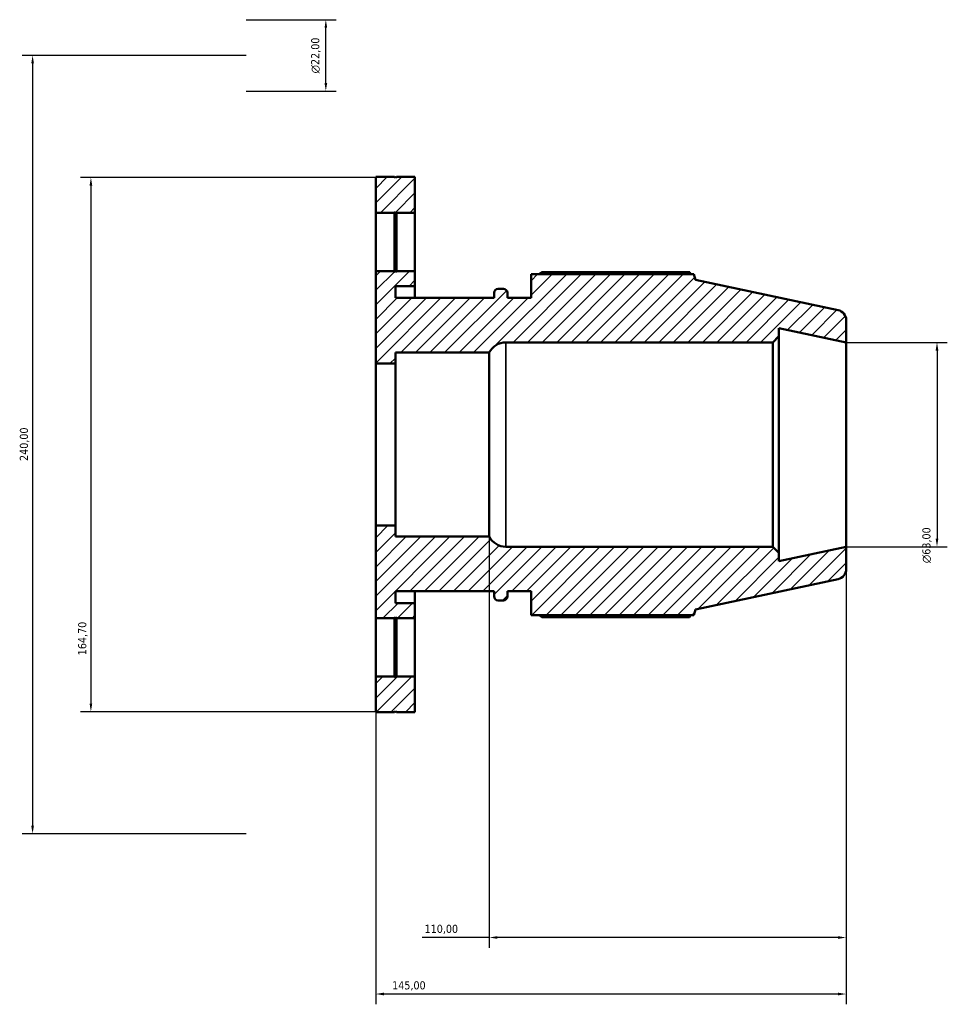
# Model space of a CAD drawing. Header units: millimetres. Extents: x -162 to 1142, y -115 to 911.
# Tile 2 of 7: x -162 to 124, y 607 to 911. Entities that reach past the tile are written whole.
import ezdxf

# ---------------------------------------------------------------- set-up
doc = ezdxf.new("R2010")
doc.units = ezdxf.units.MM
for name, color, linetype, lineweight in [('Dimension (ISO)', 7, 'Continuous', 25), ('Hatch (ISO)', 7, 'Continuous', 18), ('Visible (ISO)', 7, 'Continuous', 50), ('Visible Narrow (ISO)', 7, 'Continuous', 35)]:
    doc.layers.add(name, color=color, linetype=linetype, lineweight=lineweight)
doc.styles.add('Note Text (ISO)', font='tahoma.ttf')
doc.dimstyles.new('Default (ISO)', dxfattribs={"dimtxt": 2.5, "dimasz": 2.5, "dimexe": 3.175, "dimexo": 0, "dimgap": 0.762, "dimtad": 1, "dimrnd": 1e-08, "dimzin": 0, "dimtxsty": 'Note Text (ISO)', "dimcen": 0.09, "dimdle": 10, "dimclrd": 256, "dimclre": 256, "dimclrt": 232, "dimazin": 0, "dimtfac": 1.40208, "dimtmove": 0, "dimatfit": 3, "dimfxl": 1, "dimtolj": 1, "dimtzin": 0, "dimlwd": -1, "dimlwe": -1, "dimarcsym": 0})

# ---------------------------------------------------------------- blocks, each defined once
blk = doc.blocks.new('*D7')
at = {"layer": 'Defpoints', "color": 0, "transparency": 16777216}
for p in [(-52.5, 755), (92.5, 748.5), (-52.5, 610.6)]:
    blk.add_point(p, dxfattribs=at)
at = {"layer": 'Dimension (ISO)', "transparency": 16777216}
for p, q in [((-52.5, 755), (-52.5, 607.43)), ((92.5, 748.5), (92.5, 607.43)), ((90, 610.6), (-50, 610.6))]:
    blk.add_line(p, q, dxfattribs=at)
for points in [[(-50, 611.02), (-50, 610.18), (-52.5, 610.6)], [(90, 611.02), (90, 610.18), (92.5, 610.6)]]:
    blk.add_solid(points, dxfattribs=at)
at = {"layer": 'Dimension (ISO)', "color": 232, "true_color": 0xca0064, "transparency": 16777216, "insert": (-47.45, 614.53), "char_height": 2.5, "attachment_point": 1, "style": 'Note Text (ISO)'}
blk.add_mtext('\\A1;145,00', dxfattribs=at)
blk = doc.blocks.new('*D8')
at = {"layer": 'Defpoints', "color": 0, "transparency": 16777216}
for p in [(-92.5, 900), (-158.28, 660), (-92.5, 660)]:
    blk.add_point(p, dxfattribs=at)
at = {"layer": 'Dimension (ISO)', "transparency": 16777216}
for p, q in [((-92.5, 900), (-161.46, 900)), ((-158.28, 897.5), (-158.28, 662.5)), ((-92.5, 660), (-161.46, 660))]:
    blk.add_line(p, q, dxfattribs=at)
for points in [[(-158.7, 897.5), (-157.86, 897.5), (-158.28, 900)], [(-158.7, 662.5), (-157.86, 662.5), (-158.28, 660)]]:
    blk.add_solid(points, dxfattribs=at)
at = {"layer": 'Dimension (ISO)', "color": 232, "true_color": 0xca0064, "transparency": 16777216, "insert": (-162.22, 774.95), "char_height": 2.5, "attachment_point": 1, "rotation": 90, "style": 'Note Text (ISO)'}
blk.add_mtext('\\A1;240,00', dxfattribs=at)
blk = doc.blocks.new('*D9')
at = {"layer": 'Defpoints', "color": 0, "transparency": 16777216}
for p in [(-46.31, 862.35), (-140.31, 697.65), (-46.31, 697.65)]:
    blk.add_point(p, dxfattribs=at)
at = {"layer": 'Dimension (ISO)', "transparency": 16777216}
for p, q in [((-46.31, 862.35), (-143.48, 862.35)), ((-140.31, 859.85), (-140.31, 700.15)), ((-46.31, 697.65), (-143.48, 697.65))]:
    blk.add_line(p, q, dxfattribs=at)
for points in [[(-140.72, 859.85), (-139.89, 859.85), (-140.31, 862.35)], [(-140.72, 700.15), (-139.89, 700.15), (-140.31, 697.65)]]:
    blk.add_solid(points, dxfattribs=at)
at = {"layer": 'Dimension (ISO)', "color": 232, "true_color": 0xca0064, "transparency": 16777216, "insert": (-144.24, 715.05), "char_height": 2.5, "attachment_point": 1, "rotation": 90, "style": 'Note Text (ISO)'}
blk.add_mtext('\\A1;164,70', dxfattribs=at)
blk = doc.blocks.new('*D10')
at = {"layer": 'Defpoints', "color": 0, "transparency": 16777216}
for p in [(-17.5, 751.65), (92.5, 748.5), (-17.5, 628.02)]:
    blk.add_point(p, dxfattribs=at)
at = {"layer": 'Dimension (ISO)', "transparency": 16777216}
for p, q in [((-17.5, 751.65), (-17.5, 624.84)), ((92.5, 748.5), (92.5, 624.84)), ((-17.5, 628.02), (-38.22, 628.02)), ((90, 628.02), (-15, 628.02))]:
    blk.add_line(p, q, dxfattribs=at)
for points in [[(-15, 628.43), (-15, 627.6), (-17.5, 628.02)], [(90, 628.43), (90, 627.6), (92.5, 628.02)]]:
    blk.add_solid(points, dxfattribs=at)
at = {"layer": 'Dimension (ISO)', "color": 232, "true_color": 0xca0064, "transparency": 16777216, "insert": (-37.45, 631.95), "char_height": 2.5, "attachment_point": 1, "style": 'Note Text (ISO)'}
blk.add_mtext('\\A1;110,00', dxfattribs=at)
blk = doc.blocks.new('*D11')
at = {"layer": 'Defpoints', "color": 0, "transparency": 16777216}
for p in [(-92.5, 911), (-67.89, 911), (-92.5, 889)]:
    blk.add_point(p, dxfattribs=at)
at = {"layer": 'Dimension (ISO)', "transparency": 16777216}
for p, q in [((-92.5, 911), (-64.71, 911)), ((-67.89, 891.5), (-67.89, 908.5)), ((-92.5, 889), (-64.71, 889))]:
    blk.add_line(p, q, dxfattribs=at)
for points in [[(-68.3, 908.5), (-67.47, 908.5), (-67.89, 911)], [(-68.3, 891.5), (-67.47, 891.5), (-67.89, 889)]]:
    blk.add_solid(points, dxfattribs=at)
at = {"layer": 'Dimension (ISO)', "color": 232, "true_color": 0xca0064, "transparency": 16777216, "insert": (-72.41, 894.44), "char_height": 2.5, "attachment_point": 1, "rotation": 90, "style": 'Note Text (ISO)'}
blk.add_mtext('\\A1;\\fAIGDT|b0|i0;\\H2.5000;\\ln\\fTahoma|b0|i0;\\H2.5000;22,00', dxfattribs=at)
blk = doc.blocks.new('*D12')
at = {"layer": 'Defpoints', "color": 0, "transparency": 16777216}
for p in [(92.5, 811.5), (92.5, 748.5), (120.5, 748.5)]:
    blk.add_point(p, dxfattribs=at)
at = {"layer": 'Dimension (ISO)', "transparency": 16777216}
for p, q in [((92.5, 811.5), (123.68, 811.5)), ((120.5, 809), (120.5, 751)), ((92.5, 748.5), (123.68, 748.5))]:
    blk.add_line(p, q, dxfattribs=at)
for points in [[(120.08, 809), (120.92, 809), (120.5, 811.5)], [(120.08, 751), (120.92, 751), (120.5, 748.5)]]:
    blk.add_solid(points, dxfattribs=at)
at = {"layer": 'Dimension (ISO)', "color": 232, "true_color": 0xca0064, "transparency": 16777216, "insert": (115.98, 743.44), "char_height": 2.5, "attachment_point": 1, "rotation": 90, "style": 'Note Text (ISO)'}
blk.add_mtext('\\A1;\\fAIGDT|b0|i0;\\H2.5000;\\ln\\fTahoma|b0|i0;\\H2.5000;63,00', dxfattribs=at)

msp = doc.modelspace()

# ---------------------------------------------------------------- hatches: boundary and pattern name
at = {"layer": 'Hatch (ISO)'}
h = msp.add_hatch(dxfattribs=at)
h.set_pattern_fill('ANSI31', color=256, scale=25.4, style=0)
h.set_pattern_definition([(45, (0, 0), (-2.245064, 2.245064), [])])
h.paths.add_polyline_path([(-46.1583, 708.5), (-46.4583, 708.2), (-46.7583, 708.5), (-52.5, 708.5), (-52.5, 697.5), (-46.7583, 697.5), (-46.4583, 697.8), (-46.1583, 697.5), (-40.4167, 697.5), (-40.4167, 708.5)])
h.paths.add_polyline_path([(-46.4583, 851.8), (-46.1583, 851.5), (-40.4167, 851.5), (-40.4167, 862.5), (-46.1583, 862.5), (-46.4583, 862.2), (-46.7583, 862.5), (-52.5, 862.5), (-52.5, 851.5), (-46.7583, 851.5)])
edge = h.paths.add_edge_path()
edge.add_ellipse((89.35, 741.6008), major_axis=(0.6549, -3.0812), ratio=1, start_angle=0, end_angle=78)
edge.add_line((92.5, 741.6008), (92.5, 748.5))
edge.add_line((92.5, 748.5), (71.7857, 744.097))
edge.add_line((71.7857, 744.097), (71.7857, 746.61))
edge.add_line((71.7857, 746.61), (69.8957, 748.5))
edge.add_line((69.8957, 748.5), (-12.4332, 748.5))
edge.add_ellipse((-12.4332, 754.15), major_axis=(0, -5.65), ratio=1, start_angle=296.262087, end_angle=360, ccw=False)
edge.add_line((-17.5, 751.65), (-46.4583, 751.65))
edge.add_line((-46.4583, 751.65), (-46.4583, 755))
edge.add_line((-46.4583, 755), (-52.5, 755))
edge.add_line((-52.5, 755), (-52.5, 726.5))
edge.add_line((-52.5, 726.5), (-46.7583, 726.5))
edge.add_line((-46.7583, 726.5), (-46.4583, 726.8))
edge.add_line((-46.4583, 726.8), (-46.1583, 726.5))
edge.add_line((-46.1583, 726.5), (-40.4167, 726.5))
edge.add_line((-40.4167, 726.5), (-40.4167, 731.15))
edge.add_line((-40.4167, 731.15), (-46.4583, 731.15))
edge.add_line((-46.4583, 731.15), (-46.4583, 734.8))
edge.add_line((-46.4583, 734.8), (-16.0429, 734.8))
edge.add_line((-16.0429, 734.8), (-16.0429, 733.235))
edge.add_ellipse((-14.7829, 733.235), major_axis=(-1.26, 0), ratio=1, start_angle=0, end_angle=90)
edge.add_line((-14.7829, 731.975), (-13.16, 731.975))
edge.add_ellipse((-13.16, 733.235), major_axis=(0, -1.26), ratio=1, start_angle=0, end_angle=90)
edge.add_line((-11.9, 733.235), (-11.9, 734.8))
edge.add_line((-11.9, 734.8), (-4.65, 734.8))
edge.add_line((-4.65, 734.8), (-4.65, 727.455))
edge.add_line((-4.65, 727.455), (45.5371, 727.455))
edge.add_line((45.5371, 727.455), (46.1, 729.1874))
edge.add_line((46.1, 729.1874), (90.0049, 738.5197))
edge = h.paths.add_edge_path()
edge.add_ellipse((89.35, 818.3992), major_axis=(3.15, 0), ratio=1, start_angle=0, end_angle=78)
edge.add_line((90.0049, 821.4803), (46.1, 830.8126))
edge.add_line((46.1, 830.8126), (45.5371, 832.545))
edge.add_line((45.5371, 832.545), (-4.65, 832.545))
edge.add_line((-4.65, 832.545), (-4.65, 825.2))
edge.add_line((-4.65, 825.2), (-11.9, 825.2))
edge.add_line((-11.9, 825.2), (-11.9, 826.765))
edge.add_ellipse((-13.16, 826.765), major_axis=(1.26, 0), ratio=1, start_angle=0, end_angle=90)
edge.add_line((-13.16, 828.025), (-14.7829, 828.025))
edge.add_ellipse((-14.7829, 826.765), major_axis=(0, 1.26), ratio=1, start_angle=0, end_angle=90)
edge.add_line((-16.0429, 826.765), (-16.0429, 825.2))
edge.add_line((-16.0429, 825.2), (-46.4583, 825.2))
edge.add_line((-46.4583, 825.2), (-46.4583, 828.85))
edge.add_line((-46.4583, 828.85), (-40.4167, 828.85))
edge.add_line((-40.4167, 828.85), (-40.4167, 833.5))
edge.add_line((-40.4167, 833.5), (-46.1583, 833.5))
edge.add_line((-46.1583, 833.5), (-46.4583, 833.2))
edge.add_line((-46.4583, 833.2), (-46.7583, 833.5))
edge.add_line((-46.7583, 833.5), (-52.5, 833.5))
edge.add_line((-52.5, 833.5), (-52.5, 805))
edge.add_line((-52.5, 805), (-46.4583, 805))
edge.add_line((-46.4583, 805), (-46.4583, 808.35))
edge.add_line((-46.4583, 808.35), (-17.5, 808.35))
edge.add_ellipse((-12.4332, 805.85), major_axis=(-5.0668, 2.5), ratio=1, start_angle=296.262087, end_angle=360, ccw=False)
edge.add_line((-12.4332, 811.5), (69.8957, 811.5))
edge.add_line((69.8957, 811.5), (71.7857, 813.39))
edge.add_line((71.7857, 813.39), (71.7857, 815.903))
edge.add_line((71.7857, 815.903), (92.5, 811.5))
edge.add_line((92.5, 811.5), (92.5, 818.3992))

# ---------------------------------------------------------------- linework, layer by layer
at = {"layer": 'Visible (ISO)'}
for p, q in [((-46.7583, 862.5), (-52.5, 862.5)), ((-52.5, 862.5), (-52.5, 851.5)), ((-46.4583, 862.2), (-46.7583, 862.5)), ((-46.1583, 862.5), (-46.4583, 862.2)), ((-40.4167, 862.5), (-46.1583, 862.5)), ((-40.4167, 851.5), (-40.4167, 862.5)), ((-52.5, 851.5), (-46.7583, 851.5)), ((-52.5, 833.5), (-52.5, 851.5)), ((-46.7583, 851.5), (-46.4583, 851.8)), ((-46.7583, 833.5), (-46.7583, 851.5)), ((-46.4583, 851.8), (-46.1583, 851.5)), ((-46.4583, 851.8), (-46.4583, 833.2)), ((-46.1583, 851.5), (-40.4167, 851.5)), ((-46.1583, 851.5), (-46.1583, 833.5)), ((-40.4167, 851.5), (-40.4167, 833.5)), ((-46.7583, 833.5), (-52.5, 833.5)), ((-52.5, 833.5), (-52.5, 805)), ((-46.4583, 833.2), (-46.7583, 833.5)), ((-46.1583, 833.5), (-46.4583, 833.2)), ((-40.4167, 833.5), (-46.1583, 833.5)), ((-40.4167, 828.85), (-40.4167, 833.5)), ((45.5371, 832.545), (-4.65, 832.545)), ((-4.65, 832.545), (-4.65, 825.2)), ((44.2521, 833.1624), (-1.26, 833.1624)), ((46.1, 830.8126), (45.5371, 832.545)), ((-46.4583, 825.2), (-46.4583, 828.85)), ((-46.4583, 828.85), (-40.4167, 828.85)), ((-40.4167, 825.2), (-40.4167, 828.85)), ((90.0049, 821.4803), (46.1, 830.8126)), ((-16.0429, 826.765), (-16.0429, 825.2)), ((-13.16, 828.025), (-14.7829, 828.025)), ((-11.9, 825.2), (-11.9, 826.765)), ((-16.0429, 825.2), (-46.4583, 825.2)), ((-4.65, 825.2), (-11.9, 825.2)), ((92.5, 811.5), (92.5, 818.3992)), ((71.7857, 813.39), (71.7857, 815.903)), ((71.7857, 815.903), (92.5, 811.5)), ((-12.4332, 811.5), (69.8957, 811.5)), ((69.8957, 811.5), (71.7857, 813.39)), ((69.8957, 811.5), (69.8957, 748.5)), ((71.7857, 746.61), (71.7857, 813.39)), ((92.5, 748.5), (92.5, 811.5)), ((-46.4583, 805), (-46.4583, 808.35)), ((-46.4583, 808.35), (-17.5, 808.35)), ((-17.5, 751.65), (-17.5, 808.35)), ((-52.5, 805), (-46.4583, 805)), ((-52.5, 755), (-52.5, 805)), ((-46.4583, 755), (-46.4583, 805)), ((-46.4583, 755), (-52.5, 755)), ((-52.5, 755), (-52.5, 726.5)), ((-46.4583, 751.65), (-46.4583, 755)), ((-17.5, 751.65), (-46.4583, 751.65)), ((69.8957, 748.5), (-12.4332, 748.5)), ((71.7857, 746.61), (69.8957, 748.5)), ((92.5, 748.5), (71.7857, 744.097)), ((92.5, 741.6008), (92.5, 748.5)), ((71.7857, 744.097), (71.7857, 746.61)), ((46.1, 729.1874), (90.0049, 738.5197)), ((-46.4583, 731.15), (-46.4583, 734.8)), ((-46.4583, 734.8), (-16.0429, 734.8)), ((-40.4167, 731.15), (-40.4167, 734.8)), ((-16.0429, 734.8), (-16.0429, 733.235)), ((-11.9, 733.235), (-11.9, 734.8)), ((-11.9, 734.8), (-4.65, 734.8)), ((-4.65, 734.8), (-4.65, 727.455)), ((-14.7829, 731.975), (-13.16, 731.975)), ((-40.4167, 731.15), (-46.4583, 731.15)), ((-40.4167, 726.5), (-40.4167, 731.15)), ((45.5371, 727.455), (46.1, 729.1874)), ((-52.5, 726.5), (-46.7583, 726.5)), ((-52.5, 708.5), (-52.5, 726.5)), ((-46.7583, 726.5), (-46.4583, 726.8)), ((-46.7583, 708.5), (-46.7583, 726.5)), ((-46.4583, 726.8), (-46.1583, 726.5)), ((-46.4583, 726.8), (-46.4583, 708.2)), ((-46.1583, 726.5), (-40.4167, 726.5)), ((-46.1583, 726.5), (-46.1583, 708.5)), ((-40.4167, 726.5), (-40.4167, 708.5)), ((-4.65, 727.455), (45.5371, 727.455)), ((-1.26, 726.8376), (44.2521, 726.8376)), ((-46.7583, 708.5), (-52.5, 708.5)), ((-52.5, 708.5), (-52.5, 697.5)), ((-46.4583, 708.2), (-46.7583, 708.5)), ((-46.1583, 708.5), (-46.4583, 708.2)), ((-40.4167, 708.5), (-46.1583, 708.5)), ((-40.4167, 697.5), (-40.4167, 708.5)), ((-52.5, 697.5), (-46.7583, 697.5)), ((-46.7583, 697.5), (-46.4583, 697.8)), ((-46.4583, 697.8), (-46.1583, 697.5)), ((-46.1583, 697.5), (-40.4167, 697.5))]:
    msp.add_line(p, q, dxfattribs=at)
for centre, radius, start, end in [((-14.7829, 826.765), 1.26, 90, 180), ((-13.16, 826.765), 1.26, 0, 90), ((89.35, 818.3992), 3.15, 0, 78), ((-12.4332, 805.85), 5.65, 90, 153.737913), ((-12.4332, 754.15), 5.65, 206.262087, 270), ((89.35, 741.6008), 3.15, 282, 0), ((-14.7829, 733.235), 1.26, 180, 270), ((-13.16, 733.235), 1.26, 270, 0)]:
    msp.add_arc(centre, radius, start, end, dxfattribs=at)
for points, weights in [([(-2.2447, 832.545), (-1.7607, 832.851), (-1.26, 833.1624)], [1.01149262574, 1.01353308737, 1.01542720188]), ([(44.572, 832.545), (44.4147, 832.851), (44.2521, 833.1624)], [1.00078900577, 1.00046854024, 1]), ([(-1.26, 726.8376), (-1.7607, 727.149), (-2.2447, 727.455)], [1.01542720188, 1.01353308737, 1.01149262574]), ([(44.2521, 726.8376), (44.4147, 727.149), (44.572, 727.455)], [1, 1.00046854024, 1.00078900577])]:
    msp.add_rational_spline(points, weights, degree=2, dxfattribs=at)
at = {"layer": 'Visible Narrow (ISO)'}
msp.add_line((-12.4332, 748.8878), (-12.4332, 811.1122), dxfattribs=at)

# ---------------------------------------------------------------- dimensions: what is measured, and where the dimension line sits
at = {"layer": 'Dimension (ISO)'}
for base, p1, p2, picture, middle in [((-67.8866, 911), (-92.5, 889), (-92.5, 911), '*D11', (-67.8866, 900)), ((120.5, 748.5), (92.5, 811.5), (92.5, 748.5), '*D12', (120.5, 749))]:
    dim = msp.add_linear_dim(base=base, p1=p1, p2=p2, angle=90, text='\\fAIGDT|b0|i0;\\H2.5000;\\ln\\fTahoma|b0|i0;\\H2.5000;<>', dimstyle='Default (ISO)', override={"dimdec": 2, "dimtp": 0, "dimtm": 0, "dimtdec": 2, "dimtofl": 0, "dimatfit": 1}, dxfattribs=at)
    dim.commit()
    dim.dimension.update_dxf_attribs({"geometry": picture, "text_midpoint": middle, "dimtype": 160})
for base, p1, p2, angle, override, picture, middle in [((-158.2802, 660), (-92.5, 900), (-92.5, 660), 90, {"dimdec": 2, "dimtp": 0, "dimtm": 0, "dimtdec": 2, "dimtofl": 0, "dimatfit": 1}, '*D8', (-158.2802, 780)), ((-140.3083, 697.65), (-46.3083, 862.35), (-46.3083, 697.65), 90, {"dimdec": 2, "dimtp": 0, "dimtm": 0, "dimtdec": 2, "dimtofl": 0, "dimatfit": 1}, '*D9', (-140.3083, 720)), ((-52.5, 610.6007), (92.5, 748.5), (-52.5, 755), 180, {"dimdec": 2, "dimtp": 0, "dimtm": 0, "dimtdec": 2, "dimtofl": 0, "dimatfit": 1}, '*D7', (-42.5, 610.6007)), ((-17.5, 628.0152), (92.5, 748.5), (-17.5, 751.65), 180, {"dimdec": 2, "dimtp": 0, "dimtm": 0, "dimtdec": 2, "dimtofl": 0, "dimatfit": 2}, '*D10', (-32.5, 628.0152))]:
    dim = msp.add_linear_dim(base=base, p1=p1, p2=p2, angle=angle, dimstyle='Default (ISO)', override=override, dxfattribs=at)
    dim.commit()
    dim.dimension.update_dxf_attribs({"geometry": picture, "text_midpoint": middle, "dimtype": 160})

doc.saveas('drawing.dxf')
